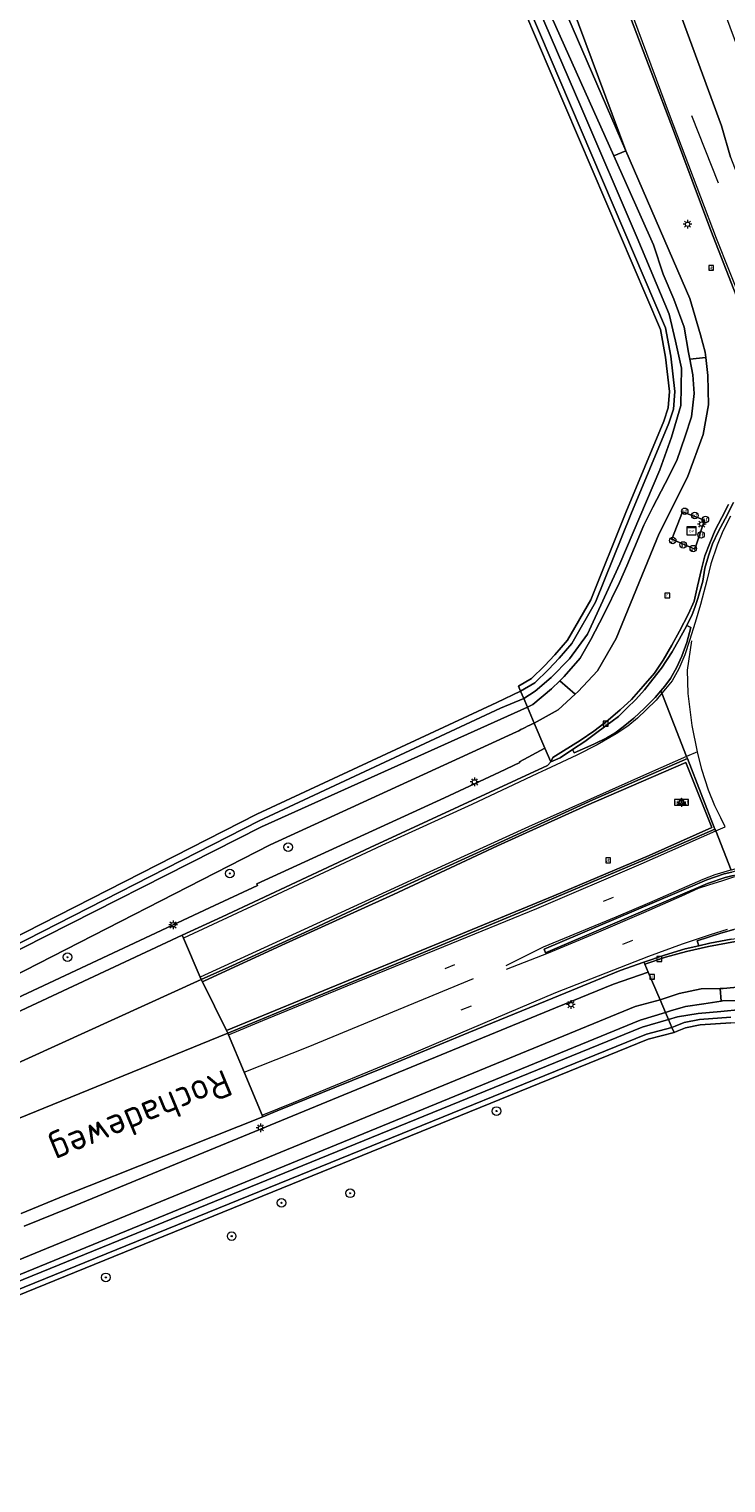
# Model space of a CAD drawing. Header units: metres. Extents: x 168032 to 180145, y 382923 to 399665.
# Tile 12 of 256: x 178185 to 178249, y 384932 to 385066. Entities that reach past the tile are written whole.
import ezdxf
from ezdxf.enums import TextEntityAlignment as Align

# ---------------------------------------------------------------- set-up
doc = ezdxf.new("R2010")
doc.units = ezdxf.units.M
doc.layers.get('0').update_dxf_attribs({"color": 8, "lineweight": 18})
for name, color, linetype, lineweight in [('B-WE-GR-BEPLANTING_CULTUUR_BOSPLANTSOEN-GV', 8, 'Continuous', 18), ('B-WE-GR-BOOM-S', 8, 'Continuous', 18), ('B-WE-GR-BOUWLAND-GV', 8, 'Continuous', 18), ('B-WE-GR-GRAS-GV', 8, 'Continuous', 18), ('B-WE-IE-MEUBILAIR_WEGMEUBILAIR-S', 8, 'Continuous', 25), ('B-WE-IE-MEUBILAIR_WEGMEUBILAIR_VERKEERSBORD-S', 8, 'Continuous', 18), ('B-WE-KL-ET_LS_OV_KAST-S', 8, 'Continuous', 18), ('B-WE-KL-ET_LS_OV_LICHTMAST-S', 8, 'Continuous', 18), ('B-WE-OG-TERREIN_CULTUURSCHEIDING-GV', 8, 'Continuous', 18), ('B-WE-OG-TOPOGRAFIE-T18', 8, 'Continuous', 18), ('B-WE-OG-WATER_SLOOT-GV', 8, 'Continuous', 18), ('B-WE-OG-WEG-GV', 8, 'Continuous', 18), ('B-WE-RI-GWA_KOLK-S', 8, 'Continuous', 18), ('B-WE-RI-GWA_RIOOLPUT-S', 8, 'Continuous', 18), ('B-WE-VH-VERHARDING_ASFALT-GV', 8, 'Continuous', 18), ('B-WE-VH-VERHARDING_BEDRIJFSVLOERPLAAT-GV', 8, 'Continuous', 18), ('B-WE-VH-VERHARDING_BETON-GV', 8, 'Continuous', 18), ('B-WE-VH-VERHARDING_TEGEL-GV', 8, 'Continuous', 18), ('B-WE-VW-AFSLUITPAAL-S', 8, 'Continuous', 18), ('B-WE-VW-MARKERING_PICTOGRAM-G', 8, 'Continuous', 18)]:
    doc.layers.add(name, color=color, linetype=linetype, lineweight=lineweight)
doc.styles.add('NLCS-ISO', font='NLCS-ISO.ttf')
doc.styles.add('NLCS-ISO-M200-T18', font='NLCS-ISO.ttf', dxfattribs={"height": 0.36})

# ---------------------------------------------------------------- blocks, each defined once
blk = doc.blocks.new('SIE-WEG_VERKEERSBORD_WEGWIJZER-SO')
at = {"linetype": 'ByBlock', "lineweight": 18}
h = blk.add_hatch(color=0, dxfattribs=at)
h.dxf.hatch_style = 1
h.paths.add_polyline_path([(0.5, 1), (0, 2), (-0.5, 1)])
h = blk.add_hatch(color=0, dxfattribs=at)
h.dxf.hatch_style = 1
h.paths.add_polyline_path([(-1.38, -0.22), (-2, -1.15), (-0.88, -1.09)])
h = blk.add_hatch(color=0, dxfattribs=at)
h.dxf.hatch_style = 1
h.paths.add_polyline_path([(1.38, -0.22), (2, -1.15), (0.88, -1.09)])
at = {"color": 0, "linetype": 'ByBlock', "lineweight": 18}
for points in [[(-1.13, -0.65), (0, 0)], [(0, 1), (0, 0)], [(1.13, -0.65), (0, 0)]]:
    blk.add_lwpolyline(points, dxfattribs=at)
for points in [[(0.5, 1), (0, 2), (-0.5, 1)], [(-1.38, -0.22), (-2, -1.15), (-0.88, -1.09)], [(1.38, -0.22), (2, -1.15), (0.88, -1.09)]]:
    blk.add_lwpolyline(points, close=True, dxfattribs=at)
blk = doc.blocks.new('SIE-WEG_VERKEERSBORD-SO')
at = {"color": 0, "linetype": 'ByBlock', "lineweight": 18}
blk.add_lwpolyline([(-1.125, -1.125), (1.125, -1.125), (1.125, 1.125), (-1.125, 1.125)], close=True, dxfattribs=at)
at = {"color": 0, "linetype": 'ByBlock', "lineweight": 18, "style": 'NLCS-ISO'}
blk.add_text('vb', height=1.5, dxfattribs=at).set_placement((0, 0), align=Align.MIDDLE_CENTER)
blk = doc.blocks.new('SIE-WEG_VERKEERSBORD_STRAATNAAM-SO')
at = {"color": 0, "linetype": 'ByBlock', "lineweight": 18}
blk.add_lwpolyline([(-3.25, -1.25), (3.25, -1.25), (3.25, 1.25), (-3.25, 1.25)], close=True, dxfattribs=at)
at = {"color": 0, "linetype": 'ByBlock', "lineweight": 18, "style": 'NLCS-ISO'}
blk.add_text('straat', height=1.5, dxfattribs=at).set_placement((0, 0.15), align=Align.MIDDLE_CENTER)
blk = doc.blocks.new('SKL-ET_OV_KAST-SO')
at = {"color": 0, "linetype": 'ByBlock', "lineweight": 18}
for points in [[(-2, 2), (2, 2), (2, 1.68), (-2, 1.68)], [(-2, 1.52), (2, 1.52), (2, -2), (-2, -2)]]:
    blk.add_lwpolyline(points, close=True, dxfattribs=at)
at = {"color": 0, "linetype": 'ByBlock', "lineweight": 18, "style": 'NLCS-ISO'}
blk.add_text('ov', height=1.5, dxfattribs=at).set_placement((0, 0), align=Align.MIDDLE_CENTER)
blk = doc.blocks.new('SKL-ET_OV_LICHTMAST-SO')
at = {"color": 0, "linetype": 'ByBlock', "lineweight": 18}
for points in [[(-1.25, 0), (-2, 0)], [(-1.41, 1.41), (-0.88, 0.88)], [(0, 2), (0, 1.25)], [(0.88, 0.88), (1.41, 1.41)], [(2, 0), (1.25, 0)], [(-1.41, -1.41), (-0.88, -0.88)], [(0, -1.25), (0, -2)], [(0.88, -0.88), (1.41, -1.41)]]:
    blk.add_lwpolyline(points, dxfattribs=at)
blk.add_circle((0, 0), 1, dxfattribs=at)
blk = doc.blocks.new('SVW-AFSLUITPAAL-SO')
at = {"lineweight": 18}
blk.add_circle((0, 0), 1.5, dxfattribs=at)
at = {"lineweight": 18, "style": 'NLCS-ISO'}
blk.add_text('af', height=1.8, dxfattribs=at).set_placement((0, 0), align=Align.MIDDLE_CENTER)
blk = doc.blocks.new('SRI-KOLK-SO')
at = {"color": 0, "linetype": 'ByBlock', "lineweight": 18}
blk.add_lwpolyline([(-1.125, -1.125), (1.125, -1.125), (1.125, 1.125), (-1.125, 1.125)], close=True, dxfattribs=at)
at = {"color": 0, "linetype": 'ByBlock', "lineweight": 18, "style": 'NLCS-ISO'}
blk.add_text('k', height=1.5, dxfattribs=at).set_placement((0, 0), align=Align.MIDDLE_CENTER)
blk = doc.blocks.new('SRI-PUT_INSPECTIEPUT_RIOOLPUT-SO')
at = {"color": 0, "linetype": 'ByBlock', "lineweight": 18}
blk.add_lwpolyline([(-1.12, -1.12), (1.12, -1.12), (1.12, 1.12), (-1.12, 1.12)], close=True, dxfattribs=at)
at = {"color": 0, "linetype": 'ByBlock', "lineweight": 18, "style": 'NLCS-ISO'}
blk.add_text('r', height=1.5, dxfattribs=at).set_placement((0, 0.28), align=Align.MIDDLE_CENTER)
blk = doc.blocks.new('SGR-BOOM_01-SO')
at = {"linetype": 'ByBlock', "lineweight": 18}
h = blk.add_hatch(color=0, dxfattribs=at)
h.dxf.hatch_style = 1
edge = h.paths.add_edge_path()
edge.add_arc((0, 0), 0.25, 0, 360)
at = {"color": 0, "linetype": 'ByBlock', "lineweight": 18}
for radius in [2, 0.25]:
    blk.add_circle((0, 0), radius, dxfattribs=at)

msp = doc.modelspace()

# ---------------------------------------------------------------- linework, layer by layer
at = {"layer": 'B-WE-GR-BEPLANTING_CULTUUR_BOSPLANTSOEN-GV', "flags": 128}
msp.add_lwpolyline([(178249.527, 384974.841), (178246.639, 384974.633), (178245.213, 384974.348), (178244.397, 384974.02), (178244.088, 384973.901), (178244.285, 384973.44), (178244.581, 384973.555), (178245.357, 384973.867), (178246.706, 384974.137), (178249.529, 384974.34)], dxfattribs=at)
at = {"layer": 'B-WE-GR-BOUWLAND-GV', "flags": 128}
msp.add_lwpolyline([(178018.66, 385037.73), (178075.795, 384934.552), (178123.435, 384955.315), (178168.248, 384974.816), (178173.594, 384977.215), (178181.233, 384981.152), (178205.745, 384993.637), (178227.903, 385003.953), (178230.106, 385005), (178229.907, 385005.464), (178231.104, 385006.184), (178232.331, 385007.352), (178233.286, 385008.373), (178234.441, 385009.706), (178236.582, 385013.444), (178239.818, 385021.518), (178243.34, 385029.975), (178243.738, 385031.194), (178243.868, 385032.715), (178243.501, 385035.896), (178243.021, 385038.459), (178230.411, 385068.041)], dxfattribs=at)
at = {"layer": 'B-WE-GR-GRAS-GV', "flags": 128}
msp.add_lwpolyline([(178281.54, 384950.24), (178277.291, 384958.172), (178274.637, 384962.155), (178272.438, 384964.302), (178270.177, 384966.178), (178266.734, 384968.239), (178255.627, 384973.629), (178252.968, 384974.113), (178249.529, 384974.34), (178246.706, 384974.137), (178245.357, 384973.867), (178244.581, 384973.555), (178244.285, 384973.44), (178241.908, 384972.805), (178181.581, 384948.282), (178176.429, 384946.284), (178168.167, 384943.99), (178157.772, 384941.33)], dxfattribs=at)
at = {"layer": 'B-WE-OG-TERREIN_CULTUURSCHEIDING-GV', "flags": 128}
for points in [[(178055.358, 384925.671), (178055.94, 384917.981), (178059.763, 384919.61), (178066.715, 384922.576), (178070.544, 384924.209), (178078.77, 384927.718), (178078.754, 384927.771), (178093.404, 384934.384), (178098.446, 384936.747), (178112.935, 384943.536), (178121.466, 384947.533), (178141.933, 384957.123), (178148.268, 384960.091), (178182.567, 384976.161), (178201.373, 384984.973), (178205.794, 384987.044), (178205.726, 384987.19), (178223.061, 384995.134), (178228.161, 384997.523), (178230.028, 384998.398), (178229.991, 384998.473), (178232.361, 384999.727), (178231.366, 385002.054)], [(178229.727, 385001.24), (178206.962, 384990.797), (178183.042, 384978.521), (178168.357, 384971.478), (178124.313, 384952.757), (178077.316, 384932.834), (178076.683, 384932.98), (178076.051, 384933.564), (178075.795, 384934.552), (178055.358, 384925.671)], [(178117.773, 384944.477), (178198.849, 384982.43), (178202.541, 384984.148), (178216.213, 384990.533), (178232.589, 384998.117), (178232.902, 384998.461), (178232.361, 384999.727), (178229.991, 384998.473), (178230.028, 384998.398), (178228.161, 384997.523), (178223.061, 384995.134), (178205.726, 384987.19), (178205.794, 384987.044), (178201.373, 384984.973), (178182.567, 384976.161)], [(178184.243, 384955.519), (178188.418, 384957.234), (178212.729, 384967.235), (178233.34, 384975.713), (178238.697, 384977.918), (178241.908, 384979.011), (178241.587, 384979.763), (178241.497, 384979.934), (178239.315, 384979.173), (178233.092, 384976.619), (178225.321, 384973.43), (178217.295, 384970.106), (178207.62, 384966.186), (178206.301, 384965.643), (178188.004, 384958.362), (178183.956, 384956.697)], [(178179.669, 384950.759), (178240.687, 384975.836), (178242.999, 384976.453), (178241.908, 384979.011), (178238.697, 384977.918), (178233.34, 384975.713), (178212.729, 384967.235), (178188.418, 384957.234), (178184.243, 384955.519)], [(178157.772, 384941.33), (178168.167, 384943.99), (178176.429, 384946.284), (178181.581, 384948.282), (178241.908, 384972.805), (178244.285, 384973.44), (178244.088, 384973.901), (178241.749, 384973.281), (178181.396, 384948.748), (178176.271, 384946.76), (178168.038, 384944.474), (178157.645, 384941.815)]]:
    msp.add_lwpolyline(points, dxfattribs=at)
at = {"layer": 'B-WE-OG-TERREIN_CULTUURSCHEIDING-GV'}
msp.add_lwpolyline([(178231.366, 385002.054, 0.0110036), (178229.727, 385001.24)], format="xyb", dxfattribs=at)
at = {"layer": 'B-WE-OG-WATER_SLOOT-GV', "flags": 128}
for points in [[(178230.871, 385068.238), (178243.503, 385038.605), (178243.996, 385035.97), (178244.37, 385032.722), (178244.232, 385031.094), (178243.81, 385029.801), (178240.281, 385021.328), (178237.034, 385013.225), (178234.851, 385009.415), (178233.657, 385008.039), (178232.686, 385007), (178231.409, 385005.784), (178230.106, 385005), (178230.396, 385004.321), (178231.439, 385004.988), (178232.942, 385006.251), (178234.621, 385007.996), (178236.29, 385010.265), (178239.272, 385016.777), (178242.973, 385025.475), (178244.055, 385028.482), (178244.914, 385031.415), (178244.986, 385034.864), (178244.408, 385037.376), (178243.826, 385039.873), (178240.874, 385046.922), (178235.68, 385059.068), (178229.019, 385074.5)], [(178229.019, 385074.5), (178235.68, 385059.068), (178240.874, 385046.922), (178243.826, 385039.873), (178244.408, 385037.376), (178244.986, 385034.864), (178244.914, 385031.415), (178244.055, 385028.482), (178242.973, 385025.475), (178239.272, 385016.777), (178236.29, 385010.265), (178234.621, 385007.996), (178232.942, 385006.251), (178231.439, 385004.988), (178230.396, 385004.321), (178230.737, 385003.523), (178231.226, 385003.782), (178232.963, 385005.222), (178233.736, 385005.972), (178234.139, 385006.363), (178235.597, 385008.06), (178236.609, 385009.776), (178237.808, 385012.08), (178239.258, 385015.048), (178239.926, 385016.599), (178240.638, 385018.298), (178241.495, 385020.341), (178242.318, 385022.03), (178243.477, 385024.203), (178244.531, 385026.329), (178245.304, 385028.592), (178245.914, 385030.361), (178246.141, 385032.53), (178246.008, 385034.258), (178245.749, 385035.69), (178245.635, 385036.323), (178245.218, 385038.673), (178244.265, 385041.262), (178243.282, 385043.557), (178242.399, 385046.293), (178238.717, 385054.506), (178232.952, 385067.367)], [(178232.952, 385067.367), (178238.717, 385054.506), (178239.841, 385054.984), (178233.577, 385069.471)], [(178168.563, 384974.199), (178173.888, 384976.636), (178181.541, 384980.549), (178205.936, 384993.023), (178228.242, 385003.436), (178230.396, 385004.321), (178230.106, 385005), (178227.903, 385003.953), (178205.745, 384993.637), (178181.233, 384981.152), (178173.594, 384977.215), (178168.248, 384974.816), (178123.435, 384955.315), (178075.795, 384934.552), (178076.051, 384933.564), (178076.683, 384932.98), (178077.316, 384932.834), (178124.313, 384952.757), (178168.357, 384971.478), (178183.042, 384978.521), (178206.962, 384990.797), (178229.727, 385001.24)], [(178231.366, 385002.054), (178230.737, 385003.523), (178206.151, 384992.461), (178181.82, 384980.138), (178174.158, 384976.242), (178168.735, 384973.656), (178123.674, 384954.238), (178077.381, 384933.645), (178077.041, 384934.355), (178123.471, 384954.703), (178168.563, 384974.199)], [(178251.113, 384977.713), (178248.829, 384977.51), (178248.542, 384977.507), (178248.652, 384976.339), (178248.758, 384976.356), (178250.589, 384976.395)], [(178156.346, 384942.86), (178167.895, 384945.787), (178175.704, 384948.029), (178180.811, 384949.826), (178241.157, 384974.578), (178243.495, 384975.292), (178242.999, 384976.453), (178240.687, 384975.836), (178179.669, 384950.759), (178173.385, 384948.703), (178167.504, 384946.96), (178154.846, 384943.782)], [(178250.589, 384976.395), (178248.758, 384976.356), (178248.652, 384976.339), (178247.032, 384976.087), (178245.351, 384975.855), (178243.957, 384975.444), (178243.495, 384975.292), (178243.771, 384974.644), (178244.621, 384974.892), (178246.529, 384975.2), (178248.612, 384975.368), (178250.489, 384975.561)], [(178243.771, 384974.644), (178243.495, 384975.292), (178241.157, 384974.578), (178180.811, 384949.826), (178175.704, 384948.029), (178167.895, 384945.787), (178156.346, 384942.86)], [(178157.645, 384941.815), (178168.038, 384944.474), (178176.271, 384946.76), (178181.396, 384948.748), (178241.749, 384973.281), (178244.088, 384973.901), (178243.771, 384974.644), (178241.348, 384973.921), (178180.953, 384949.305)], [(178180.953, 384949.305), (178241.348, 384973.921), (178243.771, 384974.644)], [(178250.489, 384975.561), (178248.612, 384975.368), (178246.529, 384975.2), (178244.621, 384974.892), (178243.771, 384974.644), (178244.088, 384973.901), (178244.397, 384974.02), (178245.213, 384974.348), (178246.639, 384974.633), (178249.527, 384974.841)]]:
    msp.add_lwpolyline(points, dxfattribs=at)
for points in [[(178239.841, 385054.984), (178238.717, 385054.506), (178242.399, 385046.293), (178243.282, 385043.557), (178244.265, 385041.262), (178245.218, 385038.673), (178245.635, 385036.323), (178245.749, 385035.69), (178247.209, 385035.87), (178247.15, 385036.351), (178246.739, 385037.96), (178245.744, 385041.329)], [(178247.209, 385035.87), (178245.749, 385035.69), (178246.008, 385034.258), (178246.141, 385032.53), (178245.914, 385030.361), (178245.304, 385028.592), (178244.531, 385026.329), (178243.477, 385024.203), (178242.318, 385022.03), (178241.495, 385020.341), (178240.638, 385018.298), (178239.926, 385016.599), (178239.258, 385015.048), (178237.808, 385012.08), (178236.609, 385009.776), (178235.597, 385008.06), (178234.139, 385006.363), (178233.736, 385005.972), (178235.152, 385004.715), (178235.431, 385004.97), (178237.201, 385006.883), (178238.934, 385009.871), (178242.916, 385019.581), (178245.519, 385024.794), (178246.978, 385028.746), (178247.46, 385031.475), (178247.414, 385034.192)], [(178235.152, 385004.715), (178233.736, 385005.972), (178232.963, 385005.222), (178231.226, 385003.782), (178230.737, 385003.523), (178231.366, 385002.054), (178233.567, 385003.271)], [(178123.674, 384954.238), (178168.735, 384973.656), (178174.158, 384976.242), (178181.82, 384980.138), (178206.151, 384992.461), (178230.737, 385003.523), (178230.396, 385004.321), (178228.242, 385003.436), (178205.936, 384993.023), (178181.541, 384980.549), (178173.888, 384976.636), (178168.563, 384974.199), (178123.471, 384954.703), (178077.041, 384934.355), (178077.381, 384933.645)], [(178248.542, 384977.507), (178246.797, 384977.488), (178244.754, 384977.049), (178242.999, 384976.453), (178243.495, 384975.292), (178243.957, 384975.444), (178245.351, 384975.855), (178247.032, 384976.087), (178248.652, 384976.339)]]:
    msp.add_lwpolyline(points, close=True, dxfattribs=at)
at = {"layer": 'B-WE-OG-WATER_SLOOT-GV'}
msp.add_lwpolyline([(178229.727, 385001.24, -0.0110036), (178231.366, 385002.054)], format="xyb", dxfattribs=at)
at = {"layer": 'B-WE-OG-WEG-GV', "flags": 128}
for points in [[(178219.89, 385108.521), (178239.841, 385054.984), (178245.744, 385041.329), (178246.739, 385037.96), (178247.15, 385036.351), (178247.209, 385035.87), (178247.414, 385034.192), (178247.46, 385031.475), (178246.978, 385028.746), (178245.519, 385024.794), (178242.916, 385019.581), (178238.934, 385009.871), (178237.201, 385006.883), (178235.431, 385004.97), (178235.152, 385004.715), (178233.567, 385003.271), (178231.366, 385002.054), (178232.361, 384999.727), (178232.902, 384998.461), (178233.08, 384998.879), (178234.081, 384999.477), (178235.606, 385000.455), (178236.874, 385001.3), (178238.207, 385002.306), (178239.293, 385003.275), (178240.351, 385004.244), (178241.424, 385005.469), (178242.473, 385006.67), (178243.27, 385007.865), (178244.087, 385009.241), (178244.786, 385010.543), (178245.632, 385012.14), (178246.131, 385013.336), (178246.465, 385014.712), (178246.839, 385016.271), (178247.127, 385017.508), (178247.583, 385018.691), (178248.088, 385019.89), (178248.717, 385021.069), (178249.32, 385022.25)], [(178233.577, 385069.471), (178239.841, 385054.984), (178219.89, 385108.521)], [(178230.411, 385068.041), (178243.021, 385038.459), (178243.501, 385035.896), (178243.868, 385032.715), (178243.738, 385031.194), (178243.34, 385029.975), (178239.818, 385021.518), (178236.582, 385013.444), (178234.441, 385009.706), (178233.286, 385008.373), (178232.331, 385007.352), (178231.104, 385006.184), (178229.907, 385005.464), (178230.106, 385005), (178231.409, 385005.784), (178232.686, 385007), (178233.657, 385008.039), (178234.851, 385009.415), (178237.034, 385013.225), (178240.281, 385021.328), (178243.81, 385029.801), (178244.232, 385031.094), (178244.37, 385032.722), (178243.996, 385035.97), (178243.503, 385038.605), (178230.871, 385068.238)], [(178250.518, 385040.327), (178247.692, 385047.612), (178244.226, 385056.842), (178240.118, 385067.692)], [(178249.979, 384981.854), (178247.481, 384981.403), (178245.431, 384980.923), (178243.497, 384980.399), (178241.587, 384979.763), (178241.908, 384979.011), (178242.999, 384976.453), (178244.754, 384977.049), (178246.797, 384977.488), (178248.542, 384977.507), (178248.829, 384977.51), (178251.113, 384977.713)]]:
    msp.add_lwpolyline(points, dxfattribs=at)
msp.add_lwpolyline([(178244.093, 385019.049), (178245.083, 385021.59), (178247.116, 385020.803), (178246.208, 385018.147)], close=True, dxfattribs=at)
at = {"layer": 'B-WE-VH-VERHARDING_ASFALT-GV', "flags": 128}
msp.add_lwpolyline([(178200.601, 384978.33), (178200.508, 384978.547), (178198.967, 384982.153), (178198.849, 384982.43), (178117.773, 384944.477), (178121.468, 384942.272)], close=True, dxfattribs=at)
msp.add_lwpolyline([(178183.956, 384956.697), (178188.004, 384958.362), (178206.301, 384965.643), (178206.239, 384965.79), (178204.571, 384969.762), (178203.117, 384973.226), (178203.049, 384973.387), (178122.316, 384940.449), (178121.989, 384936.276), (178133.212, 384940.907)], dxfattribs=at)
at = {"layer": 'B-WE-VH-VERHARDING_BEDRIJFSVLOERPLAAT-GV', "flags": 128}
for points in [[(178249.32, 385022.25), (178248.717, 385021.069), (178248.088, 385019.89), (178247.583, 385018.691), (178247.127, 385017.508), (178246.839, 385016.271), (178246.465, 385014.712), (178246.131, 385013.336), (178245.632, 385012.14), (178244.786, 385010.543), (178244.087, 385009.241), (178243.27, 385007.865), (178242.473, 385006.67), (178241.424, 385005.469), (178240.351, 385004.244), (178239.293, 385003.275), (178238.207, 385002.306), (178236.874, 385001.3), (178235.606, 385000.455), (178234.081, 384999.477), (178233.08, 384998.879), (178232.902, 384998.461), (178233.766, 384998.842), (178234.903, 384999.597), (178236.042, 385000.36), (178237.034, 385001.088), (178237.985, 385001.782), (178239.14, 385002.673), (178239.939, 385003.42), (178240.765, 385004.244), (178241.555, 385005.135), (178242.331, 385006.107), (178243.121, 385007.134), (178244.123, 385008.646), (178244.755, 385009.776), (178245.289, 385010.728), (178245.456, 385011.067), (178245.96, 385012.09), (178246.195, 385012.726), (178246.498, 385013.574), (178246.943, 385015.165), (178247.142, 385016.364), (178247.463, 385017.506), (178247.836, 385018.628), (178248.379, 385019.723), (178249.021, 385020.943), (178249.79, 385022.456)], [(178249.558, 384982.081), (178247.586, 384981.691), (178246.564, 384981.463), (178245.326, 384981.188), (178243.406, 384980.599), (178241.497, 384979.934), (178241.587, 384979.763), (178243.497, 384980.399), (178245.431, 384980.923), (178247.481, 384981.403), (178249.979, 384981.854)]]:
    msp.add_lwpolyline(points, dxfattribs=at)
for points in [[(178245.518, 384998.781), (178236.767, 384994.946), (178226.781, 384990.361), (178217.082, 384985.93), (178210.893, 384983.019), (178203.135, 384979.481), (178200.601, 384978.33), (178200.7, 384978.13), (178200.895, 384978.22), (178208.375, 384981.659), (178218.363, 384986.208), (178227.968, 384990.694), (178236.211, 384994.434), (178245.377, 384998.394), (178247.772, 384992.396), (178241.977, 384989.811), (178233.187, 384986.06), (178223.169, 384981.933), (178202.929, 384973.629), (178203.049, 384973.387), (178208.418, 384975.59), (178219.142, 384980.017), (178230.762, 384984.831), (178241.617, 384989.432), (178248.069, 384992.252)], [(178249.75, 384987.952), (178250.823, 384988.224), (178250.741, 384988.56), (178249.623, 384988.277), (178248.923, 384988.099), (178247.302, 384987.563), (178244.348, 384986.281), (178238.951, 384983.99), (178232.279, 384981.129), (178232.418, 384980.819), (178239.033, 384983.654), (178244.43, 384985.945), (178247.384, 384987.226), (178249.004, 384987.763)]]:
    msp.add_lwpolyline(points, close=True, dxfattribs=at)
at = {"layer": 'B-WE-VH-VERHARDING_BETON-GV', "flags": 128}
for points in [[(178241.769, 385076.089), (178248.683, 385057.291), (178249.494, 385054.392), (178251.038, 385050.419), (178251.177, 385050.459), (178252.302, 385047.493), (178253.484, 385044.433), (178255.201, 385040.373), (178256.547, 385037.344), (178257.373, 385035.358), (178257.773, 385034.042), (178258.002, 385033.026), (178258.219, 385033.1), (178262.041, 385034.415), (178262.175, 385034.461), (178260.27, 385038.624), (178259.203, 385041.157), (178257.326, 385045.458), (178256.494, 385047.558), (178256.097, 385048.603), (178255.63, 385049.818), (178253.725, 385054.925), (178249.886, 385065.327), (178245.466, 385077.216)], [(178249.494, 385054.392), (178248.683, 385057.291), (178241.769, 385076.089)], [(178240.118, 385067.692), (178244.226, 385056.842), (178247.692, 385047.612), (178250.518, 385040.327)], [(178249.79, 385022.456), (178249.021, 385020.943), (178248.379, 385019.723), (178247.836, 385018.628), (178247.463, 385017.506), (178247.142, 385016.364), (178246.943, 385015.165), (178246.498, 385013.574), (178246.195, 385012.726), (178245.96, 385012.09), (178245.456, 385011.067), (178245.842, 385010.883), (178245.467, 385009.517), (178245.018, 385008.242), (178244.548, 385007.225), (178243.965, 385006.179), (178243.444, 385005.476), (178243.071, 385005.042), (178243.16, 385004.814), (178245.452, 384998.949), (178245.518, 384998.781), (178248.069, 384992.252), (178248.139, 384992.073), (178249.556, 384988.449)], [(178249.556, 384988.449), (178248.139, 384992.073), (178248.069, 384992.252), (178241.617, 384989.432), (178230.762, 384984.831), (178219.142, 384980.017), (178208.418, 384975.59), (178203.049, 384973.387), (178203.117, 384973.226), (178204.571, 384969.762), (178206.239, 384965.79), (178206.301, 384965.643), (178207.62, 384966.186), (178217.295, 384970.106), (178225.321, 384973.43), (178233.092, 384976.619), (178239.315, 384979.173), (178241.497, 384979.934), (178243.406, 384980.599), (178245.326, 384981.188), (178246.564, 384981.463), (178246.409, 384981.928), (178248.617, 384982.634), (178249.825, 384982.962)], [(178249.75, 384987.952), (178249.004, 384987.763), (178247.384, 384987.226), (178244.43, 384985.945), (178239.033, 384983.654), (178232.418, 384980.819), (178232.279, 384981.129), (178238.951, 384983.99), (178244.348, 384986.281), (178247.302, 384987.563), (178248.923, 384988.099), (178249.623, 384988.277)], [(178203.049, 384973.387), (178202.929, 384973.629), (178200.7, 384978.13), (178200.601, 384978.33), (178121.468, 384942.272)], [(178122.239, 384940.418), (178122.316, 384940.449), (178203.049, 384973.387)]]:
    msp.add_lwpolyline(points, dxfattribs=at)
for points in [[(178243.071, 385005.042), (178243.444, 385005.476), (178243.965, 385006.179), (178244.548, 385007.225), (178245.018, 385008.242), (178245.467, 385009.517), (178245.842, 385010.883), (178245.456, 385011.067), (178245.289, 385010.728), (178244.755, 385009.776), (178244.123, 385008.646), (178243.121, 385007.134), (178242.331, 385006.107), (178241.555, 385005.135), (178240.765, 385004.244), (178239.939, 385003.42), (178239.14, 385002.673), (178237.985, 385001.782), (178237.034, 385001.088), (178236.042, 385000.36), (178234.903, 384999.597), (178235.062, 384999.292), (178236.888, 385000.11), (178238.072, 385000.687), (178238.807, 385001.128), (178239.588, 385001.717), (178240.578, 385002.504), (178241.547, 385003.429), (178242.546, 385004.431)], [(178245.518, 384998.781), (178245.452, 384998.949), (178243.16, 385004.814), (178243.071, 385005.042), (178242.546, 385004.431), (178241.547, 385003.429), (178240.578, 385002.504), (178239.588, 385001.717), (178238.807, 385001.128), (178238.072, 385000.687), (178236.888, 385000.11), (178235.062, 384999.292), (178234.903, 384999.597), (178233.766, 384998.842), (178232.902, 384998.461), (178232.589, 384998.117), (178216.213, 384990.533), (178202.541, 384984.148), (178198.849, 384982.43), (178198.967, 384982.153), (178200.508, 384978.547), (178200.601, 384978.33), (178203.135, 384979.481), (178210.893, 384983.019), (178217.082, 384985.93), (178226.781, 384990.361), (178236.767, 384994.946)], [(178200.7, 384978.13), (178202.929, 384973.629), (178223.169, 384981.933), (178233.187, 384986.06), (178241.977, 384989.811), (178247.772, 384992.396), (178245.377, 384998.394), (178236.211, 384994.434), (178227.968, 384990.694), (178218.363, 384986.208), (178208.375, 384981.659), (178200.895, 384978.22)], [(178251.574, 384983.285), (178250.731, 384983.168), (178249.825, 384982.962), (178248.617, 384982.634), (178246.409, 384981.928), (178246.564, 384981.463), (178247.586, 384981.691), (178249.558, 384982.081), (178250.839, 384982.212), (178252.4, 384982.302), (178254.377, 384982.354), (178255.606, 384982.279), (178256.244, 384982.164), (178256.27, 384982.637), (178254.503, 384983.202), (178253.806, 384983.316), (178252.996, 384983.4), (178251.962, 384983.339)]]:
    msp.add_lwpolyline(points, close=True, dxfattribs=at)
at = {"layer": 'B-WE-VH-VERHARDING_TEGEL-GV', "flags": 128}
msp.add_lwpolyline([(178244.093, 385019.049), (178246.208, 385018.147), (178247.116, 385020.803), (178245.083, 385021.59)], close=True, dxfattribs=at)
at = {"layer": 'B-WE-VW-MARKERING_PICTOGRAM-G', "flags": 128}
for points in [[(178217.902, 385140.956), (178229.307, 385109.907), (178233.469, 385098.613), (178241.769, 385076.089), (178248.683, 385057.291)], [(178237.889, 385074.412), (178240.927, 385066.176), (178243.844, 385058.362), (178248.172, 385046.891), (178250.588, 385040.851)], [(178245.91, 385058.231), (178248.358, 385052.017)], [(178249.51, 385021.2), (178248.783, 385019.81), (178248.263, 385018.508), (178247.679, 385016.776), (178247.303, 385015.25), (178246.74, 385013.023), (178246.244, 385011.339), (178245.719, 385009.703), (178245.296, 385008.356), (178244.715, 385007.067), (178244.112, 385005.962), (178243.499, 385005.224), (178243.16, 385004.814), (178242.625, 385004.166), (178241.706, 385003.267), (178240.919, 385002.498), (178240.017, 385001.772), (178238.924, 385001.042), (178237.182, 385000.041), (178235.301, 384999.072), (178232.466, 384997.762), (178231.679, 384997.39), (178225.588, 384994.526), (178217.298, 384990.722), (178206.153, 384985.533), (178198.967, 384982.153)], [(178246.44, 384999.385), (178245.951, 385001.818), (178245.578, 385004.787), (178245.54, 385006.944), (178245.918, 385009.661)], [(178203.117, 384973.226), (178206.3, 384974.541), (178214.073, 384977.761), (178223.022, 384981.404), (178231.61, 384984.897), (178241.234, 384989.027), (178248.139, 384992.073), (178249.026, 384992.465), (178248.616, 384993.293), (178248.071, 384994.401), (178247.468, 384995.854), (178246.851, 384997.764), (178246.44, 384999.385), (178245.452, 384998.949), (178242.02, 384997.438), (178230.826, 384992.451), (178219.956, 384987.491), (178210.108, 384982.954), (178200.508, 384978.547)], [(178228.817, 384979.28), (178232.694, 384980.803), (178237.112, 384982.644), (178241.492, 384984.524), (178245.005, 384986.078), (178246.541, 384986.769), (178247.597, 384987.11), (178248.71, 384987.477), (178249.711, 384987.807), (178249.798, 384987.828), (178250.508, 384987.998), (178251.567, 384988.218), (178251.179, 384988.879), (178249.556, 384988.449), (178249.417, 384988.412), (178248.049, 384988.019), (178246.956, 384987.593), (178244.982, 384986.724), (178242.015, 384985.428), (178238.894, 384984.099), (178232.195, 384981.33), (178230.788, 384980.622), (178228.748, 384979.593)], [(178237.765, 384985.57), (178238.694, 384985.94)], [(178206.239, 384965.79), (178209.131, 384966.977), (178219.882, 384971.401), (178233.361, 384977.122), (178241.962, 384980.486), (178245.074, 384981.628), (178247.641, 384982.504), (178249.237, 384982.998)], [(178239.561, 384981.608), (178240.489, 384981.979)], [(178223.124, 384979.348), (178224.044, 384979.738)], [(178223.124, 384979.348), (178224.044, 384979.738)], [(178204.571, 384969.762), (178210.473, 384972.122), (178225.765, 384978.43)], [(178224.629, 384975.537), (178225.566, 384975.887)]]:
    msp.add_lwpolyline(points, dxfattribs=at)

# ---------------------------------------------------------------- block references
at = {"layer": 'B-WE-GR-BOOM-S', "xscale": 0.2, "yscale": 0.2, "zscale": 0.2}
for p in [(178208.632, 384990.583), (178203.242, 384988.146), (178188.233, 384980.396), (178227.89, 384966.174), (178214.35, 384958.568), (178208.02, 384957.684), (178203.408, 384954.6), (178191.781, 384950.793)]:
    msp.add_blockref('SGR-BOOM_01-SO', p, dxfattribs=at)
at = {"layer": 'B-WE-IE-MEUBILAIR_WEGMEUBILAIR-S', "xscale": 0.2, "yscale": 0.2, "zscale": 0.2}
for p in [(178247.72, 385044.149), (178238.203, 384989.36), (178242.261, 384978.585)]:
    msp.add_blockref('SIE-WEG_VERKEERSBORD-SO', p, dxfattribs=at)
at = {"layer": 'B-WE-IE-MEUBILAIR_WEGMEUBILAIR_VERKEERSBORD-S', "xscale": 0.2, "yscale": 0.2, "zscale": 0.2}
for name in ['SIE-WEG_VERKEERSBORD_STRAATNAAM-SO', 'SIE-WEG_VERKEERSBORD_WEGWIJZER-SO']:
    msp.add_blockref(name, (178244.974, 384994.72), dxfattribs=at)
at = {"layer": 'B-WE-KL-ET_LS_OV_KAST-S', "xscale": 0.2, "yscale": 0.2, "zscale": 0.2}
msp.add_blockref('SKL-ET_OV_KAST-SO', (178245.899, 385019.835), dxfattribs=at)
at = {"layer": 'B-WE-KL-ET_LS_OV_LICHTMAST-S', "xscale": 0.2, "yscale": 0.2, "zscale": 0.2}
for p in [(178245.531, 385048.185), (178246.845, 385020.454), (178225.847, 384996.603), (178244.974, 384994.72), (178197.988, 384983.399), (178234.76, 384976.014), (178206.074, 384964.612)]:
    msp.add_blockref('SKL-ET_OV_LICHTMAST-SO', p, dxfattribs=at)
at = {"layer": 'B-WE-RI-GWA_KOLK-S', "xscale": 0.2, "yscale": 0.2, "zscale": 0.2}
for p in [(178237.96, 385001.99), (178242.92, 384980.225)]:
    msp.add_blockref('SRI-KOLK-SO', p, dxfattribs=at)
at = {"layer": 'B-WE-RI-GWA_RIOOLPUT-S', "xscale": 0.2, "yscale": 0.2, "zscale": 0.2}
msp.add_blockref('SRI-PUT_INSPECTIEPUT_RIOOLPUT-SO', (178243.664, 385013.847), dxfattribs=at)
at = {"layer": 'B-WE-VW-AFSLUITPAAL-S', "xscale": 0.2, "yscale": 0.2, "zscale": 0.2}
for p in [(178245.272, 385021.636), (178246.207, 385021.254), (178247.185, 385020.886), (178244.162, 385018.93), (178246.781, 385019.459), (178245.135, 385018.527), (178246.062, 385018.187)]:
    msp.add_blockref('SVW-AFSLUITPAAL-SO', p, dxfattribs=at)

# ---------------------------------------------------------------- texts
at = {"layer": 'B-WE-OG-TOPOGRAFIE-T18', "style": 'NLCS-ISO-M200-T18'}
msp.add_text('Rochadeweg', height=2.5, rotation=202.5, dxfattribs=at).set_placement((178194.911, 384965.879), align=Align.MIDDLE)

doc.saveas('drawing.dxf')
